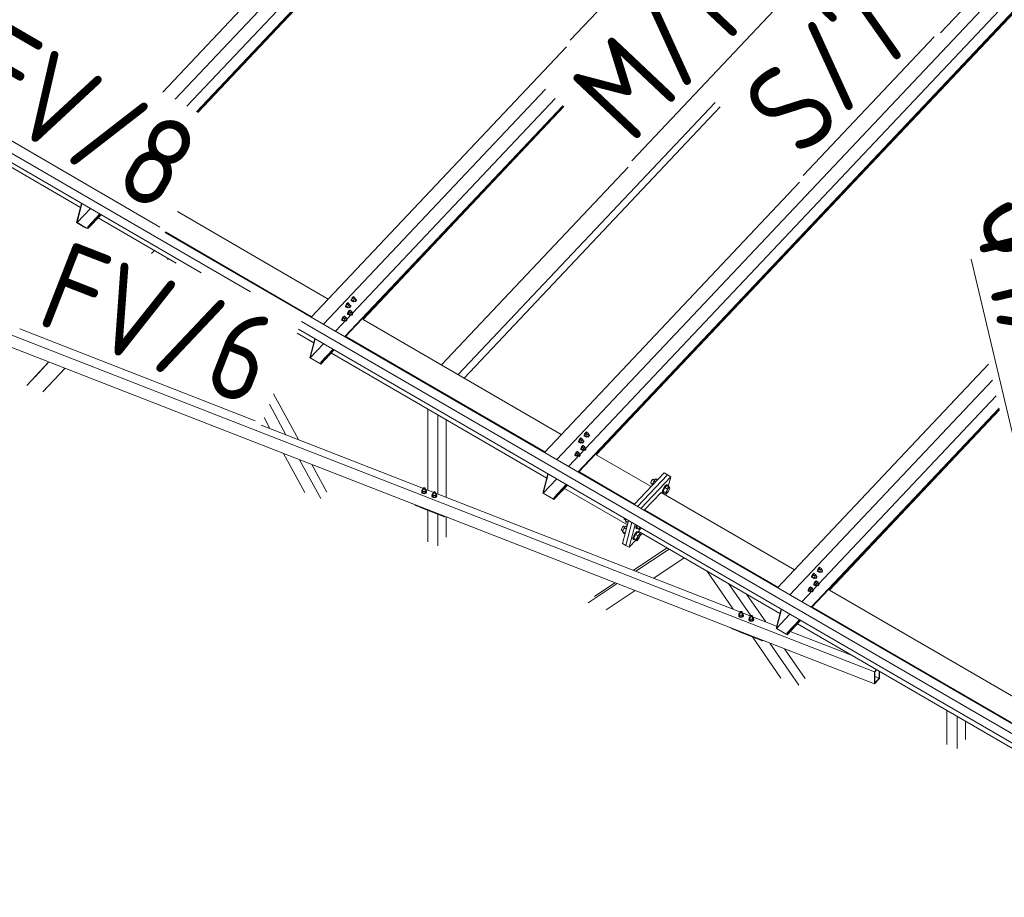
# Model space of a CAD drawing. Header units: millimetres. Extents: x -681 to 506, y -45 to 794.
# Tile 65 of 256: x -415 to -360, y 247 to 296. Entities that reach past the tile are written whole.
import ezdxf

# ---------------------------------------------------------------- set-up
doc = ezdxf.new("R2010")
doc.units = ezdxf.units.MM
doc.header["$LTSCALE"] = 0.6
doc.linetypes.add('XKITLINE00', pattern=[0])
for name, color, linetype, lineweight in [('Bolt', 7, 'Continuous', 0), ('Part', 2, 'Continuous', 0), ('PartMark', 3, 'Continuous', 0)]:
    doc.layers.add(name, color=color, linetype=linetype, lineweight=lineweight)
doc.styles.add('ISOCPEUR', font='ISOCPEUR.TTF')

msp = doc.modelspace()

# ---------------------------------------------------------------- linework, layer by layer
at = {"layer": 'Bolt', "color": 3, "linetype": 'XKITLINE00', "lineweight": 0}
for p, q in [((-396.081, 280.772), (-396.102, 280.716)), ((-396.047, 280.832), (-396.081, 280.772)), ((-396.079, 280.703), (-396.058, 280.758)), ((-396.023, 280.814), (-396.073, 280.709)), ((-396.058, 280.758), (-396.024, 280.818)), ((-396.01, 280.88), (-396.047, 280.832)), ((-396.024, 280.818), (-395.986, 280.867)), ((-395.96, 280.881), (-396.023, 280.814)), ((-395.93, 280.761), (-396.023, 280.814)), ((-395.978, 280.905), (-396.01, 280.88)), ((-395.986, 280.867), (-395.955, 280.891)), ((-395.98, 280.655), (-395.93, 280.761)), ((-395.962, 280.898), (-395.978, 280.905)), ((-395.962, 280.898), (-395.938, 280.885)), ((-395.96, 280.881), (-395.867, 280.827)), ((-395.955, 280.891), (-395.938, 280.885)), ((-395.938, 280.885), (-395.939, 280.87)), ((-395.867, 280.827), (-395.93, 280.761)), ((-395.881, 280.777), (-395.807, 280.733)), ((-395.854, 280.789), (-395.867, 280.827)), ((-395.865, 280.767), (-395.854, 280.789)), ((-396.422, 280.345), (-396.42, 280.381)), ((-396.422, 280.345), (-396.399, 280.332)), ((-396.398, 280.436), (-396.42, 280.381)), ((-396.399, 280.332), (-396.396, 280.367)), ((-396.382, 280.325), (-396.399, 280.332)), ((-396.364, 280.496), (-396.398, 280.436)), ((-396.396, 280.367), (-396.375, 280.422)), ((-396.34, 280.479), (-396.39, 280.373)), ((-396.297, 280.319), (-396.39, 280.373)), ((-396.39, 280.373), (-396.378, 280.335)), ((-396.373, 280.332), (-396.382, 280.325)), ((-396.378, 280.335), (-396.285, 280.281)), ((-396.375, 280.422), (-396.341, 280.482)), ((-396.327, 280.544), (-396.364, 280.496)), ((-396.341, 280.482), (-396.303, 280.531)), ((-396.277, 280.546), (-396.34, 280.479)), ((-396.247, 280.425), (-396.34, 280.479)), ((-396.295, 280.569), (-396.327, 280.544)), ((-396.303, 280.531), (-396.272, 280.555)), ((-396.297, 280.319), (-396.247, 280.425)), ((-396.297, 280.319), (-396.285, 280.281)), ((-396.279, 280.563), (-396.295, 280.569)), ((-396.285, 280.281), (-396.248, 280.319)), ((-396.279, 280.563), (-396.255, 280.549)), ((-396.277, 280.546), (-396.184, 280.492)), ((-396.272, 280.555), (-396.255, 280.549)), ((-396.27, 280.332), (-396.196, 280.289)), ((-396.255, 280.549), (-396.256, 280.534)), ((-396.184, 280.492), (-396.247, 280.425)), ((-396.198, 280.441), (-396.124, 280.398)), ((-396.196, 280.289), (-396.194, 280.307)), ((-396.187, 280.286), (-396.196, 280.289)), ((-396.194, 280.307), (-396.184, 280.334)), ((-396.172, 280.298), (-396.187, 280.286)), ((-396.171, 280.453), (-396.184, 280.492)), ((-396.184, 280.334), (-396.167, 280.364)), ((-396.182, 280.431), (-396.171, 280.453)), ((-396.153, 280.322), (-396.172, 280.298)), ((-396.167, 280.364), (-396.148, 280.389)), ((-396.136, 280.352), (-396.153, 280.322)), ((-396.148, 280.389), (-396.132, 280.401)), ((-396.125, 280.38), (-396.136, 280.352)), ((-396.132, 280.401), (-396.124, 280.398)), ((-396.124, 280.398), (-396.125, 280.38)), ((-396.105, 280.681), (-396.102, 280.716)), ((-396.105, 280.681), (-396.082, 280.667)), ((-396.082, 280.667), (-396.079, 280.703)), ((-396.065, 280.661), (-396.082, 280.667)), ((-395.98, 280.655), (-396.073, 280.709)), ((-396.073, 280.709), (-396.06, 280.671)), ((-396.056, 280.668), (-396.065, 280.661)), ((-396.06, 280.671), (-395.968, 280.617)), ((-395.98, 280.655), (-395.968, 280.617)), ((-395.968, 280.617), (-395.931, 280.655)), ((-395.953, 280.668), (-395.879, 280.625)), ((-395.879, 280.625), (-395.877, 280.642)), ((-395.87, 280.621), (-395.879, 280.625)), ((-395.877, 280.642), (-395.867, 280.67)), ((-395.855, 280.634), (-395.87, 280.621)), ((-395.867, 280.67), (-395.85, 280.7)), ((-395.836, 280.658), (-395.855, 280.634)), ((-395.85, 280.7), (-395.831, 280.724)), ((-395.819, 280.688), (-395.836, 280.658)), ((-395.831, 280.724), (-395.815, 280.737)), ((-395.808, 280.716), (-395.819, 280.688)), ((-395.815, 280.737), (-395.807, 280.733)), ((-395.807, 280.733), (-395.808, 280.716)), ((-396.596, 279.68), (-396.617, 279.625)), ((-396.562, 279.74), (-396.596, 279.68)), ((-396.594, 279.612), (-396.573, 279.667)), ((-396.537, 279.723), (-396.588, 279.618)), ((-396.573, 279.667), (-396.539, 279.727)), ((-396.524, 279.789), (-396.562, 279.74)), ((-396.539, 279.727), (-396.501, 279.775)), ((-396.474, 279.79), (-396.537, 279.723)), ((-396.445, 279.669), (-396.537, 279.723)), ((-396.493, 279.813), (-396.524, 279.789)), ((-396.501, 279.775), (-396.47, 279.8)), ((-396.495, 279.564), (-396.445, 279.669)), ((-396.476, 279.807), (-396.493, 279.813)), ((-396.476, 279.807), (-396.453, 279.794)), ((-396.474, 279.79), (-396.381, 279.736)), ((-396.47, 279.8), (-396.453, 279.794)), ((-396.453, 279.794), (-396.454, 279.778)), ((-396.381, 279.736), (-396.445, 279.669)), ((-396.396, 279.685), (-396.321, 279.642)), ((-396.368, 279.698), (-396.381, 279.736)), ((-396.379, 279.676), (-396.368, 279.698)), ((-396.346, 279.633), (-396.33, 279.645)), ((-396.33, 279.645), (-396.321, 279.642)), ((-396.303, 279.925), (-396.3, 279.961)), ((-396.303, 279.925), (-396.279, 279.912)), ((-396.279, 280.016), (-396.3, 279.961)), ((-396.245, 280.076), (-396.279, 280.016)), ((-396.279, 279.912), (-396.277, 279.947)), ((-396.263, 279.905), (-396.279, 279.912)), ((-396.277, 279.947), (-396.256, 280.003)), ((-396.22, 280.059), (-396.271, 279.954)), ((-396.178, 279.9), (-396.271, 279.954)), ((-396.271, 279.954), (-396.258, 279.915)), ((-396.253, 279.913), (-396.263, 279.905)), ((-396.258, 279.915), (-396.165, 279.861)), ((-396.256, 280.003), (-396.222, 280.063)), ((-396.207, 280.125), (-396.245, 280.076)), ((-396.222, 280.063), (-396.184, 280.111)), ((-396.157, 280.126), (-396.22, 280.059)), ((-396.128, 280.005), (-396.22, 280.059)), ((-396.176, 280.149), (-396.207, 280.125)), ((-396.184, 280.111), (-396.152, 280.136)), ((-396.178, 279.9), (-396.128, 280.005)), ((-396.178, 279.9), (-396.165, 279.861)), ((-396.159, 280.143), (-396.176, 280.149)), ((-396.165, 279.861), (-396.129, 279.9)), ((-396.159, 280.143), (-396.136, 280.129)), ((-396.157, 280.126), (-396.064, 280.072)), ((-396.152, 280.136), (-396.136, 280.129)), ((-396.151, 279.912), (-396.076, 279.869)), ((-396.136, 280.129), (-396.137, 280.114)), ((-396.064, 280.072), (-396.128, 280.005)), ((-396.079, 280.021), (-396.004, 279.978)), ((-396.076, 279.869), (-396.075, 279.887)), ((-396.068, 279.866), (-396.076, 279.869)), ((-396.075, 279.887), (-396.064, 279.914)), ((-396.052, 279.878), (-396.068, 279.866)), ((-396.051, 280.034), (-396.064, 280.072)), ((-396.064, 279.914), (-396.047, 279.944)), ((-396.062, 280.011), (-396.051, 280.034)), ((-396.033, 279.903), (-396.052, 279.878)), ((-396.047, 279.944), (-396.028, 279.969)), ((-396.016, 279.933), (-396.033, 279.903)), ((-396.028, 279.969), (-396.013, 279.981)), ((-396.006, 279.96), (-396.016, 279.933)), ((-396.013, 279.981), (-396.004, 279.978)), ((-396.004, 279.978), (-396.006, 279.96)), ((-396.62, 279.589), (-396.617, 279.625)), ((-396.62, 279.589), (-396.596, 279.576)), ((-396.596, 279.576), (-396.594, 279.612)), ((-396.58, 279.57), (-396.596, 279.576)), ((-396.495, 279.564), (-396.588, 279.618)), ((-396.588, 279.618), (-396.575, 279.58)), ((-396.57, 279.577), (-396.58, 279.57)), ((-396.575, 279.58), (-396.482, 279.526)), ((-396.495, 279.564), (-396.482, 279.526)), ((-396.482, 279.526), (-396.446, 279.564)), ((-396.468, 279.576), (-396.393, 279.533)), ((-396.393, 279.533), (-396.392, 279.551)), ((-396.385, 279.53), (-396.393, 279.533)), ((-396.392, 279.551), (-396.381, 279.579)), ((-396.369, 279.542), (-396.385, 279.53)), ((-396.381, 279.579), (-396.364, 279.609)), ((-396.35, 279.567), (-396.369, 279.542)), ((-396.364, 279.609), (-396.346, 279.633)), ((-396.333, 279.597), (-396.35, 279.567)), ((-396.323, 279.624), (-396.333, 279.597)), ((-396.321, 279.642), (-396.323, 279.624)), ((-383.097, 273.13), (-383.094, 273.165)), ((-383.097, 273.13), (-383.074, 273.116)), ((-383.073, 273.22), (-383.094, 273.165)), ((-383.074, 273.116), (-383.071, 273.152)), ((-383.057, 273.11), (-383.074, 273.116)), ((-383.039, 273.28), (-383.073, 273.22)), ((-383.071, 273.152), (-383.05, 273.207)), ((-383.015, 273.263), (-383.065, 273.158)), ((-382.972, 273.104), (-383.065, 273.158)), ((-383.065, 273.158), (-383.052, 273.12)), ((-383.048, 273.117), (-383.057, 273.11)), ((-383.052, 273.12), (-382.96, 273.066)), ((-383.05, 273.207), (-383.016, 273.267)), ((-383.002, 273.329), (-383.039, 273.28)), ((-383.016, 273.267), (-382.978, 273.316)), ((-382.952, 273.33), (-383.015, 273.263)), ((-382.922, 273.209), (-383.015, 273.263)), ((-382.97, 273.353), (-383.002, 273.329)), ((-382.978, 273.316), (-382.947, 273.34)), ((-382.972, 273.104), (-382.922, 273.209)), ((-382.972, 273.104), (-382.96, 273.066)), ((-382.954, 273.347), (-382.97, 273.353)), ((-382.96, 273.066), (-382.923, 273.104)), ((-382.954, 273.347), (-382.93, 273.334)), ((-382.952, 273.33), (-382.859, 273.276)), ((-382.947, 273.34), (-382.93, 273.334)), ((-382.945, 273.117), (-382.871, 273.073)), ((-382.93, 273.334), (-382.931, 273.318)), ((-382.859, 273.276), (-382.922, 273.209)), ((-382.873, 273.225), (-382.799, 273.182)), ((-382.871, 273.073), (-382.869, 273.091)), ((-382.862, 273.07), (-382.871, 273.073)), ((-382.869, 273.091), (-382.859, 273.119)), ((-382.847, 273.082), (-382.862, 273.07)), ((-382.846, 273.238), (-382.859, 273.276)), ((-382.859, 273.119), (-382.842, 273.149)), ((-382.857, 273.216), (-382.846, 273.238)), ((-382.828, 273.107), (-382.847, 273.082)), ((-382.842, 273.149), (-382.823, 273.173)), ((-382.811, 273.137), (-382.828, 273.107)), ((-382.823, 273.173), (-382.807, 273.185)), ((-382.8, 273.164), (-382.811, 273.137)), ((-382.807, 273.185), (-382.799, 273.182)), ((-382.799, 273.182), (-382.8, 273.164)), ((-383.414, 272.794), (-383.411, 272.829)), ((-383.414, 272.794), (-383.391, 272.78)), ((-383.39, 272.884), (-383.411, 272.829)), ((-383.391, 272.78), (-383.388, 272.816)), ((-383.374, 272.774), (-383.391, 272.78)), ((-383.356, 272.944), (-383.39, 272.884)), ((-383.388, 272.816), (-383.367, 272.871)), ((-383.332, 272.927), (-383.382, 272.822)), ((-383.289, 272.768), (-383.382, 272.822)), ((-383.382, 272.822), (-383.369, 272.784)), ((-383.365, 272.781), (-383.374, 272.774)), ((-383.369, 272.784), (-383.277, 272.73)), ((-383.367, 272.871), (-383.333, 272.931)), ((-383.319, 272.993), (-383.356, 272.944)), ((-383.333, 272.931), (-383.295, 272.98)), ((-383.269, 272.994), (-383.332, 272.927)), ((-383.239, 272.873), (-383.332, 272.927)), ((-383.287, 273.018), (-383.319, 272.993)), ((-383.295, 272.98), (-383.264, 273.004)), ((-383.289, 272.768), (-383.239, 272.873)), ((-383.289, 272.768), (-383.277, 272.73)), ((-383.271, 273.011), (-383.287, 273.018)), ((-383.277, 272.73), (-383.24, 272.768)), ((-383.271, 273.011), (-383.247, 272.998)), ((-383.237, 272.525), (-383.271, 272.465)), ((-383.269, 272.994), (-383.176, 272.94)), ((-383.264, 273.004), (-383.247, 272.998)), ((-383.212, 272.508), (-383.263, 272.402)), ((-383.262, 272.781), (-383.188, 272.738)), ((-383.247, 272.998), (-383.248, 272.983)), ((-383.248, 272.451), (-383.214, 272.511)), ((-383.176, 272.94), (-383.239, 272.873)), ((-383.199, 272.573), (-383.237, 272.525)), ((-383.214, 272.511), (-383.176, 272.56)), ((-383.149, 272.575), (-383.212, 272.508)), ((-383.119, 272.454), (-383.212, 272.508)), ((-383.168, 272.598), (-383.199, 272.573)), ((-383.19, 272.889), (-383.116, 272.846)), ((-383.188, 272.738), (-383.186, 272.755)), ((-383.179, 272.734), (-383.188, 272.738)), ((-383.186, 272.755), (-383.176, 272.783)), ((-383.164, 272.747), (-383.179, 272.734)), ((-383.163, 272.902), (-383.176, 272.94)), ((-383.176, 272.783), (-383.159, 272.813)), ((-383.176, 272.56), (-383.144, 272.584)), ((-383.174, 272.88), (-383.163, 272.902)), ((-383.151, 272.592), (-383.168, 272.598)), ((-383.145, 272.771), (-383.164, 272.747)), ((-383.159, 272.813), (-383.14, 272.837)), ((-383.151, 272.592), (-383.128, 272.578)), ((-383.149, 272.575), (-383.056, 272.521)), ((-383.128, 272.801), (-383.145, 272.771)), ((-383.144, 272.584), (-383.128, 272.578)), ((-383.14, 272.837), (-383.124, 272.85)), ((-383.128, 272.578), (-383.129, 272.563)), ((-383.117, 272.829), (-383.128, 272.801)), ((-383.124, 272.85), (-383.116, 272.846)), ((-383.056, 272.521), (-383.119, 272.454)), ((-383.116, 272.846), (-383.117, 272.829)), ((-383.043, 272.482), (-383.056, 272.521)), ((-383.612, 272.038), (-383.609, 272.074)), ((-383.612, 272.038), (-383.588, 272.025)), ((-383.588, 272.129), (-383.609, 272.074)), ((-383.554, 272.189), (-383.588, 272.129)), ((-383.588, 272.025), (-383.586, 272.06)), ((-383.572, 272.018), (-383.588, 272.025)), ((-383.586, 272.06), (-383.565, 272.115)), ((-383.529, 272.172), (-383.58, 272.067)), ((-383.487, 272.013), (-383.58, 272.067)), ((-383.58, 272.067), (-383.567, 272.028)), ((-383.562, 272.026), (-383.572, 272.018)), ((-383.567, 272.028), (-383.474, 271.974)), ((-383.565, 272.115), (-383.531, 272.175)), ((-383.516, 272.238), (-383.554, 272.189)), ((-383.531, 272.175), (-383.493, 272.224)), ((-383.466, 272.239), (-383.529, 272.172)), ((-383.437, 272.118), (-383.529, 272.172)), ((-383.485, 272.262), (-383.516, 272.238)), ((-383.493, 272.224), (-383.461, 272.249)), ((-383.487, 272.013), (-383.437, 272.118)), ((-383.487, 272.013), (-383.474, 271.974)), ((-383.468, 272.256), (-383.485, 272.262)), ((-383.474, 271.974), (-383.438, 272.013)), ((-383.468, 272.256), (-383.445, 272.242)), ((-383.466, 272.239), (-383.373, 272.185)), ((-383.461, 272.249), (-383.445, 272.242)), ((-383.46, 272.025), (-383.385, 271.982)), ((-383.445, 272.242), (-383.446, 272.227)), ((-383.373, 272.185), (-383.437, 272.118)), ((-383.388, 272.134), (-383.313, 272.091)), ((-383.385, 271.982), (-383.384, 272)), ((-383.377, 271.979), (-383.385, 271.982)), ((-383.384, 272), (-383.373, 272.027)), ((-383.361, 271.991), (-383.377, 271.979)), ((-383.36, 272.147), (-383.373, 272.185)), ((-383.373, 272.027), (-383.356, 272.057)), ((-383.371, 272.124), (-383.36, 272.147)), ((-383.342, 272.015), (-383.361, 271.991)), ((-383.356, 272.057), (-383.337, 272.082)), ((-383.325, 272.045), (-383.342, 272.015)), ((-383.337, 272.082), (-383.322, 272.094)), ((-383.315, 272.073), (-383.325, 272.045)), ((-383.322, 272.094), (-383.313, 272.091)), ((-383.313, 272.091), (-383.315, 272.073)), ((-383.295, 272.374), (-383.292, 272.41)), ((-383.295, 272.374), (-383.271, 272.361)), ((-383.271, 272.465), (-383.292, 272.41)), ((-383.271, 272.361), (-383.269, 272.396)), ((-383.255, 272.354), (-383.271, 272.361)), ((-383.269, 272.396), (-383.248, 272.451)), ((-383.17, 272.348), (-383.263, 272.402)), ((-383.263, 272.402), (-383.25, 272.364)), ((-383.245, 272.361), (-383.255, 272.354)), ((-383.25, 272.364), (-383.157, 272.31)), ((-383.17, 272.348), (-383.119, 272.454)), ((-383.17, 272.348), (-383.157, 272.31)), ((-383.157, 272.31), (-383.121, 272.348)), ((-383.142, 272.361), (-383.068, 272.318)), ((-383.071, 272.47), (-382.996, 272.427)), ((-383.068, 272.318), (-383.067, 272.336)), ((-383.06, 272.315), (-383.068, 272.318)), ((-383.067, 272.336), (-383.056, 272.363)), ((-383.044, 272.327), (-383.06, 272.315)), ((-383.056, 272.363), (-383.039, 272.393)), ((-383.054, 272.46), (-383.043, 272.482)), ((-383.025, 272.351), (-383.044, 272.327)), ((-383.039, 272.393), (-383.02, 272.418)), ((-383.008, 272.381), (-383.025, 272.351)), ((-383.02, 272.418), (-383.005, 272.43)), ((-382.998, 272.409), (-383.008, 272.381)), ((-383.005, 272.43), (-382.996, 272.427)), ((-382.996, 272.427), (-382.998, 272.409)), ((-379.38, 270.531), (-379.382, 270.496)), ((-379.382, 270.496), (-379.292, 270.443)), ((-379.359, 270.586), (-379.38, 270.531)), ((-379.325, 270.646), (-379.359, 270.586)), ((-379.287, 270.695), (-379.325, 270.646)), ((-379.31, 270.407), (-379.214, 270.607)), ((-379.297, 270.371), (-379.31, 270.407)), ((-379.31, 270.407), (-379.279, 270.39)), ((-379.256, 270.72), (-379.287, 270.695)), ((-379.239, 270.713), (-379.256, 270.72)), ((-379.239, 270.713), (-379.158, 270.666)), ((-379.094, 270.734), (-379.214, 270.607)), ((-379.214, 270.607), (-379.124, 270.554)), ((-379.094, 270.734), (-379.004, 270.681)), ((-378.561, 270.361), (-378.63, 270.271)), ((-378.593, 270.25), (-378.524, 270.339)), ((-378.472, 270.372), (-378.592, 270.246)), ((-378.504, 270.406), (-378.561, 270.361)), ((-378.524, 270.339), (-378.466, 270.384)), ((-378.473, 270.394), (-378.504, 270.406)), ((-378.473, 270.394), (-378.436, 270.372)), ((-378.472, 270.372), (-378.333, 270.292)), ((-378.466, 270.384), (-378.436, 270.372)), ((-378.436, 270.372), (-378.437, 270.352)), ((-392.163, 270.009), (-392.152, 270.034)), ((-392.147, 269.966), (-392.163, 270.009)), ((-392.163, 269.987), (-392.163, 270.009)), ((-392.163, 269.987), (-392.147, 269.944)), ((-392.096, 270.152), (-392.152, 270.094)), ((-392.152, 270.094), (-392.093, 270.025)), ((-392.152, 270.008), (-392.152, 270.094)), ((-392.152, 270.008), (-392.093, 269.94)), ((-392.099, 269.934), (-392.147, 269.966)), ((-392.147, 269.944), (-392.099, 269.912)), ((-392.033, 269.921), (-392.099, 269.934)), ((-392.099, 269.912), (-392.033, 269.9)), ((-392.096, 270.196), (-392.087, 270.217)), ((-392.088, 270.174), (-392.096, 270.196)), ((-392.096, 270.093), (-392.096, 270.196)), ((-391.971, 270.023), (-392.093, 270.025)), ((-392.093, 270.025), (-392.093, 269.94)), ((-392.093, 269.94), (-391.971, 269.938)), ((-392.064, 270.158), (-392.088, 270.174)), ((-392.087, 270.217), (-392.062, 270.232)), ((-392.031, 270.152), (-392.064, 270.158)), ((-392.062, 270.232), (-392.028, 270.238)), ((-391.966, 269.932), (-392.033, 269.921)), ((-392.033, 269.9), (-391.966, 269.91)), ((-391.998, 270.157), (-392.031, 270.152)), ((-392.028, 270.238), (-391.995, 270.231)), ((-391.973, 270.172), (-391.998, 270.157)), ((-391.995, 270.231), (-391.971, 270.215)), ((-391.963, 270.194), (-391.973, 270.172)), ((-391.971, 270.215), (-391.963, 270.194)), ((-391.908, 270.09), (-391.971, 270.023)), ((-391.971, 270.023), (-391.971, 269.938)), ((-391.971, 269.938), (-391.908, 270.005)), ((-391.916, 269.962), (-391.966, 269.932)), ((-391.966, 269.91), (-391.916, 269.941)), ((-391.963, 270.091), (-391.963, 270.194)), ((-391.963, 270.155), (-391.908, 270.09)), ((-391.896, 270.005), (-391.916, 269.962)), ((-391.916, 269.941), (-391.896, 269.984)), ((-391.908, 270.09), (-391.908, 270.005)), ((-391.908, 270.035), (-391.896, 270.005)), ((-391.896, 269.984), (-391.896, 270.005)), ((-391.593, 269.786), (-391.582, 269.812)), ((-391.577, 269.743), (-391.593, 269.786)), ((-391.593, 269.765), (-391.593, 269.786)), ((-391.593, 269.765), (-391.577, 269.722)), ((-391.526, 269.93), (-391.582, 269.871)), ((-391.582, 269.871), (-391.523, 269.803)), ((-391.582, 269.786), (-391.582, 269.871)), ((-391.582, 269.786), (-391.523, 269.718)), ((-391.526, 269.973), (-391.517, 269.995)), ((-391.518, 269.952), (-391.526, 269.973)), ((-391.526, 269.871), (-391.526, 269.973)), ((-391.401, 269.801), (-391.523, 269.803)), ((-391.523, 269.803), (-391.523, 269.718)), ((-391.494, 269.936), (-391.518, 269.952)), ((-391.517, 269.995), (-391.492, 270.01)), ((-391.461, 269.93), (-391.494, 269.936)), ((-391.492, 270.01), (-391.458, 270.015)), ((-391.428, 269.935), (-391.461, 269.93)), ((-391.458, 270.015), (-391.425, 270.009)), ((-391.403, 269.95), (-391.428, 269.935)), ((-391.425, 270.009), (-391.401, 269.993)), ((-391.393, 269.971), (-391.403, 269.95)), ((-391.401, 269.993), (-391.393, 269.971)), ((-391.338, 269.868), (-391.401, 269.801)), ((-391.401, 269.801), (-391.401, 269.716)), ((-391.401, 269.716), (-391.338, 269.783)), ((-391.393, 269.869), (-391.393, 269.971)), ((-391.393, 269.933), (-391.338, 269.868)), ((-391.326, 269.783), (-391.346, 269.74)), ((-391.346, 269.719), (-391.326, 269.761)), ((-391.338, 269.868), (-391.338, 269.783)), ((-391.338, 269.813), (-391.326, 269.783)), ((-391.326, 269.761), (-391.326, 269.783)), ((-378.731, 270.06), (-378.736, 269.995)), ((-378.736, 269.995), (-378.699, 269.974)), ((-378.693, 270.161), (-378.731, 270.06)), ((-378.699, 269.974), (-378.694, 270.039)), ((-378.668, 269.962), (-378.699, 269.974)), ((-378.694, 270.039), (-378.656, 270.14)), ((-378.63, 270.271), (-378.693, 270.161)), ((-378.592, 270.246), (-378.687, 270.046)), ((-378.687, 270.046), (-378.663, 269.974)), ((-378.687, 270.046), (-378.548, 269.965)), ((-378.657, 269.97), (-378.668, 269.962)), ((-378.663, 269.974), (-378.523, 269.893)), ((-378.656, 270.14), (-378.593, 270.25)), ((-378.592, 270.246), (-378.452, 270.165)), ((-378.548, 269.965), (-378.452, 270.165)), ((-378.523, 269.893), (-378.548, 269.965)), ((-378.404, 270.02), (-378.523, 269.893)), ((-378.452, 270.165), (-378.333, 270.292)), ((-378.308, 270.219), (-378.404, 270.02)), ((-378.333, 270.292), (-378.308, 270.219)), ((-391.529, 269.711), (-391.577, 269.743)), ((-391.577, 269.722), (-391.529, 269.69)), ((-391.463, 269.699), (-391.529, 269.711)), ((-391.529, 269.69), (-391.463, 269.678)), ((-391.523, 269.718), (-391.401, 269.716)), ((-391.396, 269.709), (-391.463, 269.699)), ((-391.463, 269.678), (-391.396, 269.688)), ((-391.346, 269.74), (-391.396, 269.709)), ((-391.396, 269.688), (-391.346, 269.719)), ((-380.864, 268.522), (-380.866, 268.487)), ((-380.866, 268.487), (-380.776, 268.435)), ((-380.858, 268.537), (-380.864, 268.522)), ((-380.736, 268.121), (-380.856, 267.994)), ((-380.756, 268.477), (-380.793, 268.399)), ((-380.793, 268.399), (-380.769, 268.326)), ((-380.793, 268.399), (-380.649, 268.315)), ((-380.769, 268.326), (-380.663, 268.264)), ((-380.736, 268.121), (-380.705, 268.102)), ((-380.18, 268.143), (-380.215, 268.051)), ((-380.178, 268.03), (-380.143, 268.122)), ((-380.133, 268.116), (-380.171, 268.037)), ((-381.022, 267.918), (-381.024, 267.883)), ((-381.024, 267.883), (-380.934, 267.83)), ((-381.001, 267.973), (-381.022, 267.918)), ((-380.967, 268.033), (-381.001, 267.973)), ((-380.929, 268.082), (-380.967, 268.033)), ((-380.856, 267.994), (-380.951, 267.794)), ((-380.951, 267.794), (-380.927, 267.722)), ((-380.951, 267.794), (-380.807, 267.711)), ((-380.897, 268.106), (-380.929, 268.082)), ((-380.927, 267.722), (-380.821, 267.66)), ((-380.881, 268.1), (-380.897, 268.106)), ((-380.881, 268.1), (-380.8, 268.053)), ((-380.856, 267.994), (-380.749, 267.932)), ((-380.272, 267.658), (-380.334, 267.548)), ((-380.234, 267.632), (-380.329, 267.433)), ((-380.297, 267.527), (-380.235, 267.637)), ((-380.203, 267.748), (-380.272, 267.658)), ((-380.235, 267.637), (-380.166, 267.726)), ((-380.114, 267.759), (-380.234, 267.632)), ((-380.234, 267.632), (-380.094, 267.551)), ((-380.215, 268.051), (-380.22, 267.986)), ((-380.22, 267.986), (-380.183, 267.965)), ((-380.145, 267.792), (-380.203, 267.748)), ((-380.183, 267.965), (-380.178, 268.03)), ((-380.152, 267.953), (-380.183, 267.965)), ((-380.171, 268.037), (-380.147, 267.965)), ((-380.171, 268.037), (-380.032, 267.956)), ((-380.166, 267.726), (-380.108, 267.771)), ((-380.141, 267.962), (-380.152, 267.953)), ((-380.147, 267.965), (-380.007, 267.884)), ((-380.115, 267.781), (-380.145, 267.792)), ((-380.115, 267.781), (-380.078, 267.759)), ((-380.114, 267.759), (-379.974, 267.678)), ((-380.108, 267.771), (-380.078, 267.759)), ((-380.094, 267.551), (-379.974, 267.678)), ((-380.078, 267.759), (-380.079, 267.739)), ((-379.95, 267.606), (-380.045, 267.406)), ((-380.032, 267.956), (-379.994, 268.035)), ((-380.007, 267.884), (-380.032, 267.956)), ((-379.91, 267.987), (-380.007, 267.884)), ((-379.974, 267.678), (-379.95, 267.606)), ((-380.373, 267.447), (-380.378, 267.382)), ((-380.378, 267.382), (-380.341, 267.36)), ((-380.334, 267.548), (-380.373, 267.447)), ((-380.341, 267.36), (-380.336, 267.425)), ((-380.31, 267.349), (-380.341, 267.36)), ((-380.336, 267.425), (-380.297, 267.527)), ((-380.329, 267.433), (-380.305, 267.36)), ((-380.329, 267.433), (-380.19, 267.352)), ((-380.299, 267.357), (-380.31, 267.349)), ((-380.305, 267.36), (-380.165, 267.279)), ((-380.19, 267.352), (-380.094, 267.551)), ((-380.165, 267.279), (-380.19, 267.352)), ((-380.045, 267.406), (-380.165, 267.279)), ((-370.348, 265.393), (-370.382, 265.333)), ((-370.324, 265.376), (-370.374, 265.271)), ((-370.359, 265.32), (-370.325, 265.38)), ((-370.311, 265.442), (-370.348, 265.393)), ((-370.325, 265.38), (-370.287, 265.428)), ((-370.261, 265.443), (-370.324, 265.376)), ((-370.231, 265.322), (-370.324, 265.376)), ((-370.279, 265.466), (-370.311, 265.442)), ((-370.287, 265.428), (-370.256, 265.453)), ((-370.262, 265.46), (-370.279, 265.466)), ((-370.262, 265.46), (-370.239, 265.447)), ((-370.261, 265.443), (-370.168, 265.389)), ((-370.256, 265.453), (-370.239, 265.447)), ((-370.239, 265.447), (-370.24, 265.431)), ((-370.168, 265.389), (-370.231, 265.322)), ((-370.155, 265.351), (-370.168, 265.389)), ((-370.089, 265.578), (-370.086, 265.614)), ((-370.089, 265.578), (-370.066, 265.565)), ((-370.065, 265.669), (-370.086, 265.614)), ((-370.066, 265.565), (-370.063, 265.6)), ((-370.049, 265.558), (-370.066, 265.565)), ((-370.031, 265.729), (-370.065, 265.669)), ((-370.063, 265.6), (-370.042, 265.655)), ((-370.007, 265.712), (-370.057, 265.607)), ((-369.964, 265.553), (-370.057, 265.607)), ((-370.057, 265.607), (-370.044, 265.568)), ((-370.04, 265.566), (-370.049, 265.558)), ((-370.044, 265.568), (-369.951, 265.514)), ((-370.042, 265.655), (-370.008, 265.715)), ((-369.994, 265.778), (-370.031, 265.729)), ((-370.008, 265.715), (-369.97, 265.764)), ((-369.944, 265.779), (-370.007, 265.712)), ((-369.914, 265.658), (-370.007, 265.712)), ((-369.962, 265.802), (-369.994, 265.778)), ((-369.97, 265.764), (-369.939, 265.789)), ((-369.964, 265.553), (-369.914, 265.658)), ((-369.964, 265.553), (-369.951, 265.514)), ((-369.945, 265.796), (-369.962, 265.802)), ((-369.951, 265.514), (-369.915, 265.553)), ((-369.945, 265.796), (-369.922, 265.782)), ((-369.944, 265.779), (-369.851, 265.725)), ((-369.939, 265.789), (-369.922, 265.782)), ((-369.937, 265.565), (-369.863, 265.522)), ((-369.922, 265.782), (-369.923, 265.767)), ((-369.851, 265.725), (-369.914, 265.658)), ((-369.865, 265.674), (-369.791, 265.631)), ((-369.863, 265.522), (-369.861, 265.54)), ((-369.854, 265.519), (-369.863, 265.522)), ((-369.861, 265.54), (-369.851, 265.567)), ((-369.839, 265.531), (-369.854, 265.519)), ((-369.838, 265.687), (-369.851, 265.725)), ((-369.851, 265.567), (-369.834, 265.597)), ((-369.849, 265.664), (-369.838, 265.687)), ((-369.82, 265.556), (-369.839, 265.531)), ((-369.834, 265.597), (-369.815, 265.622)), ((-369.803, 265.586), (-369.82, 265.556)), ((-369.815, 265.622), (-369.799, 265.634)), ((-369.792, 265.613), (-369.803, 265.586)), ((-369.799, 265.634), (-369.791, 265.631)), ((-369.791, 265.631), (-369.792, 265.613)), ((-370.406, 265.242), (-370.403, 265.278)), ((-370.406, 265.242), (-370.383, 265.229)), ((-370.382, 265.333), (-370.403, 265.278)), ((-370.383, 265.229), (-370.38, 265.264)), ((-370.366, 265.223), (-370.383, 265.229)), ((-370.38, 265.264), (-370.359, 265.32)), ((-370.281, 265.217), (-370.374, 265.271)), ((-370.374, 265.271), (-370.361, 265.232)), ((-370.357, 265.23), (-370.366, 265.223)), ((-370.361, 265.232), (-370.268, 265.179)), ((-370.286, 264.823), (-370.284, 264.858)), ((-370.286, 264.823), (-370.263, 264.809)), ((-370.263, 264.913), (-370.284, 264.858)), ((-370.281, 265.217), (-370.231, 265.322)), ((-370.281, 265.217), (-370.268, 265.179)), ((-370.268, 265.179), (-370.232, 265.217)), ((-370.229, 264.973), (-370.263, 264.913)), ((-370.263, 264.809), (-370.261, 264.845)), ((-370.261, 264.845), (-370.24, 264.9)), ((-370.204, 264.956), (-370.255, 264.851)), ((-370.162, 264.797), (-370.255, 264.851)), ((-370.255, 264.851), (-370.242, 264.813)), ((-370.254, 265.229), (-370.18, 265.186)), ((-370.242, 264.813), (-370.149, 264.759)), ((-370.24, 264.9), (-370.206, 264.96)), ((-370.191, 265.022), (-370.229, 264.973)), ((-370.206, 264.96), (-370.168, 265.009)), ((-370.141, 265.023), (-370.204, 264.956)), ((-370.111, 264.902), (-370.204, 264.956)), ((-370.16, 265.047), (-370.191, 265.022)), ((-370.182, 265.338), (-370.108, 265.295)), ((-370.18, 265.186), (-370.178, 265.204)), ((-370.171, 265.183), (-370.18, 265.186)), ((-370.178, 265.204), (-370.168, 265.232)), ((-370.156, 265.195), (-370.171, 265.183)), ((-370.168, 265.232), (-370.151, 265.262)), ((-370.168, 265.009), (-370.136, 265.033)), ((-370.166, 265.328), (-370.155, 265.351)), ((-370.162, 264.797), (-370.111, 264.902)), ((-370.143, 265.04), (-370.16, 265.047)), ((-370.137, 265.22), (-370.156, 265.195)), ((-370.151, 265.262), (-370.132, 265.286)), ((-370.143, 265.04), (-370.12, 265.027)), ((-370.141, 265.023), (-370.048, 264.969)), ((-370.12, 265.25), (-370.137, 265.22)), ((-370.136, 265.033), (-370.12, 265.027)), ((-370.132, 265.286), (-370.116, 265.298)), ((-370.12, 265.027), (-370.121, 265.012)), ((-370.109, 265.277), (-370.12, 265.25)), ((-370.116, 265.298), (-370.108, 265.295)), ((-370.048, 264.969), (-370.111, 264.902)), ((-370.108, 265.295), (-370.109, 265.277)), ((-370.063, 264.918), (-369.988, 264.875)), ((-370.059, 264.784), (-370.048, 264.812)), ((-370.035, 264.931), (-370.048, 264.969)), ((-370.048, 264.812), (-370.031, 264.842)), ((-370.046, 264.909), (-370.035, 264.931)), ((-370.031, 264.842), (-370.012, 264.866)), ((-370, 264.83), (-370.017, 264.8)), ((-370.012, 264.866), (-369.997, 264.879)), ((-369.99, 264.858), (-370, 264.83)), ((-369.997, 264.879), (-369.988, 264.875)), ((-369.988, 264.875), (-369.99, 264.858)), ((-370.603, 264.487), (-370.601, 264.522)), ((-370.603, 264.487), (-370.58, 264.473)), ((-370.58, 264.578), (-370.601, 264.522)), ((-370.546, 264.638), (-370.58, 264.578)), ((-370.58, 264.473), (-370.578, 264.509)), ((-370.564, 264.467), (-370.58, 264.473)), ((-370.578, 264.509), (-370.557, 264.564)), ((-370.521, 264.62), (-370.572, 264.515)), ((-370.479, 264.461), (-370.572, 264.515)), ((-370.572, 264.515), (-370.559, 264.477)), ((-370.554, 264.474), (-370.564, 264.467)), ((-370.559, 264.477), (-370.466, 264.423)), ((-370.557, 264.564), (-370.523, 264.624)), ((-370.508, 264.686), (-370.546, 264.638)), ((-370.523, 264.624), (-370.485, 264.673)), ((-370.458, 264.687), (-370.521, 264.62)), ((-370.428, 264.567), (-370.521, 264.62)), ((-370.477, 264.711), (-370.508, 264.686)), ((-370.485, 264.673), (-370.453, 264.697)), ((-370.479, 264.461), (-370.428, 264.567)), ((-370.479, 264.461), (-370.466, 264.423)), ((-370.46, 264.704), (-370.477, 264.711)), ((-370.466, 264.423), (-370.43, 264.461)), ((-370.46, 264.704), (-370.437, 264.691)), ((-370.458, 264.687), (-370.365, 264.634)), ((-370.453, 264.697), (-370.437, 264.691)), ((-370.451, 264.474), (-370.377, 264.431)), ((-370.437, 264.691), (-370.438, 264.676)), ((-370.365, 264.634), (-370.428, 264.567)), ((-370.38, 264.583), (-370.305, 264.539)), ((-370.377, 264.431), (-370.376, 264.448)), ((-370.369, 264.428), (-370.377, 264.431)), ((-370.376, 264.448), (-370.365, 264.476)), ((-370.353, 264.44), (-370.369, 264.428)), ((-370.352, 264.595), (-370.365, 264.634)), ((-370.365, 264.476), (-370.348, 264.506)), ((-370.363, 264.573), (-370.352, 264.595)), ((-370.334, 264.464), (-370.353, 264.44)), ((-370.348, 264.506), (-370.329, 264.53)), ((-370.317, 264.494), (-370.334, 264.464)), ((-370.329, 264.53), (-370.314, 264.543)), ((-370.307, 264.522), (-370.317, 264.494)), ((-370.314, 264.543), (-370.305, 264.539)), ((-370.305, 264.539), (-370.307, 264.522)), ((-370.247, 264.803), (-370.263, 264.809)), ((-370.237, 264.81), (-370.247, 264.803)), ((-370.162, 264.797), (-370.149, 264.759)), ((-370.149, 264.759), (-370.113, 264.797)), ((-370.134, 264.81), (-370.06, 264.767)), ((-370.06, 264.767), (-370.059, 264.784)), ((-370.052, 264.763), (-370.06, 264.767)), ((-370.036, 264.776), (-370.052, 264.763)), ((-370.017, 264.8), (-370.036, 264.776)), ((-374.409, 263.253), (-374.464, 263.195)), ((-374.464, 263.195), (-374.406, 263.126)), ((-374.464, 263.11), (-374.464, 263.195)), ((-374.409, 263.297), (-374.4, 263.318)), ((-374.401, 263.275), (-374.409, 263.297)), ((-374.409, 263.194), (-374.409, 263.297)), ((-374.377, 263.259), (-374.401, 263.275)), ((-374.4, 263.318), (-374.375, 263.333)), ((-374.344, 263.253), (-374.377, 263.259)), ((-374.375, 263.333), (-374.341, 263.339)), ((-374.31, 263.258), (-374.344, 263.253)), ((-374.341, 263.339), (-374.308, 263.332)), ((-374.286, 263.274), (-374.31, 263.258)), ((-374.308, 263.332), (-374.284, 263.316)), ((-374.276, 263.295), (-374.286, 263.274)), ((-374.284, 263.316), (-374.276, 263.295)), ((-374.221, 263.191), (-374.284, 263.124)), ((-374.276, 263.192), (-374.276, 263.295)), ((-374.276, 263.256), (-374.221, 263.191)), ((-374.221, 263.191), (-374.221, 263.106)), ((-374.476, 263.11), (-374.464, 263.135)), ((-374.459, 263.067), (-374.476, 263.11)), ((-374.476, 263.088), (-374.476, 263.11)), ((-374.476, 263.088), (-374.459, 263.045)), ((-374.464, 263.11), (-374.406, 263.041)), ((-374.412, 263.035), (-374.459, 263.067)), ((-374.459, 263.045), (-374.412, 263.013)), ((-374.345, 263.022), (-374.412, 263.035)), ((-374.412, 263.013), (-374.345, 263.001)), ((-374.284, 263.124), (-374.406, 263.126)), ((-374.406, 263.126), (-374.406, 263.041)), ((-374.406, 263.041), (-374.284, 263.039)), ((-374.278, 263.033), (-374.345, 263.022)), ((-374.345, 263.001), (-374.278, 263.011)), ((-374.284, 263.124), (-374.284, 263.039)), ((-374.284, 263.039), (-374.221, 263.106)), ((-374.229, 263.063), (-374.278, 263.033)), ((-374.278, 263.011), (-374.229, 263.042)), ((-374.209, 263.106), (-374.229, 263.063)), ((-374.229, 263.042), (-374.209, 263.085)), ((-374.221, 263.136), (-374.209, 263.106)), ((-374.209, 263.085), (-374.209, 263.106)), ((-373.906, 262.887), (-373.894, 262.913)), ((-373.889, 262.844), (-373.906, 262.887)), ((-373.906, 262.866), (-373.906, 262.887)), ((-373.906, 262.866), (-373.889, 262.823)), ((-373.839, 263.031), (-373.894, 262.972)), ((-373.894, 262.972), (-373.836, 262.904)), ((-373.894, 262.887), (-373.894, 262.972)), ((-373.894, 262.887), (-373.836, 262.819)), ((-373.842, 262.812), (-373.889, 262.844)), ((-373.889, 262.823), (-373.842, 262.791)), ((-373.775, 262.8), (-373.842, 262.812)), ((-373.842, 262.791), (-373.775, 262.779)), ((-373.839, 263.074), (-373.83, 263.096)), ((-373.831, 263.053), (-373.839, 263.074)), ((-373.839, 262.972), (-373.839, 263.074)), ((-373.714, 262.902), (-373.836, 262.904)), ((-373.836, 262.904), (-373.836, 262.819)), ((-373.836, 262.819), (-373.714, 262.817)), ((-373.807, 263.037), (-373.831, 263.053)), ((-373.83, 263.096), (-373.805, 263.111)), ((-373.774, 263.031), (-373.807, 263.037)), ((-373.805, 263.111), (-373.771, 263.116)), ((-373.708, 262.81), (-373.775, 262.8)), ((-373.775, 262.779), (-373.708, 262.789)), ((-373.741, 263.036), (-373.774, 263.031)), ((-373.771, 263.116), (-373.738, 263.11)), ((-373.716, 263.051), (-373.741, 263.036)), ((-373.738, 263.11), (-373.714, 263.094)), ((-373.706, 263.073), (-373.716, 263.051)), ((-373.714, 263.094), (-373.706, 263.073)), ((-373.651, 262.969), (-373.714, 262.902)), ((-373.714, 262.902), (-373.714, 262.817)), ((-373.714, 262.817), (-373.651, 262.884)), ((-373.659, 262.841), (-373.708, 262.81)), ((-373.708, 262.789), (-373.659, 262.82)), ((-373.706, 262.97), (-373.706, 263.073)), ((-373.706, 263.034), (-373.651, 262.969)), ((-373.639, 262.884), (-373.659, 262.841)), ((-373.659, 262.82), (-373.639, 262.862)), ((-373.651, 262.969), (-373.651, 262.884)), ((-373.651, 262.914), (-373.639, 262.884)), ((-373.639, 262.862), (-373.639, 262.884))]:
    msp.add_line(p, q, dxfattribs=at)
at = {"layer": 'Part', "color": 2, "linetype": 'XKITLINE00', "lineweight": 0}
for p, q in [((-363.212, 295.627), (-348.611, 311.093)), ((-404.467, 282.237), (-453.101, 310.458)), ((-452.935, 310.884), (-401.723, 281.166)), ((-384.628, 271.814), (-347.924, 310.694)), ((-383.968, 271.431), (-348.315, 309.198)), ((-383.436, 271.122), (-347.713, 308.962)), ((-383.417, 271.111), (-347.694, 308.951)), ((-382.424, 272.081), (-347.724, 308.838)), ((-405.263, 291.534), (-391.591, 306.017)), ((-404.731, 291.225), (-390.691, 306.097)), ((-404.712, 291.214), (-390.66, 306.1)), ((-404.662, 291.185), (-390.575, 306.107)), ((-405.923, 291.917), (-392.706, 305.918)), ((-406.611, 292.316), (-397.09, 302.401)), ((-398.326, 279.762), (-384.082, 294.85)), ((-423.219, 292.858), (-411.196, 285.879)), ((-366.899, 259.974), (-449.786, 292.304)), ((-397.638, 279.363), (-385.255, 292.48)), ((-396.978, 278.98), (-384.715, 291.97)), ((-375.783, 291.744), (-390.126, 276.552)), ((-366.899, 259.293), (-449.786, 291.623)), ((-396.445, 278.671), (-384.279, 291.559)), ((-396.427, 278.66), (-384.264, 291.544)), ((-395.432, 279.632), (-384.223, 291.506)), ((-389.793, 276.358), (-375.511, 291.487)), ((-380.64, 288.124), (-391.055, 277.091)), ((-385.316, 272.213), (-371.074, 287.299)), ((-411.417, 285.036), (-411.137, 286.107)), ((-411.118, 286.096), (-411.394, 285.04)), ((-411.394, 285.04), (-410.652, 285.826)), ((-410.793, 284.804), (-410.12, 285.517)), ((-410.784, 284.701), (-410.051, 285.477)), ((-410.774, 284.793), (-410.101, 285.506)), ((-410.211, 285.307), (-405.855, 282.778)), ((-405.797, 285.649), (-397.38, 280.763)), ((-410.954, 284.767), (-411.417, 285.036)), ((-411.394, 285.04), (-410.863, 284.731)), ((-410.863, 284.731), (-410.818, 284.706)), ((-410.818, 284.706), (-410.816, 284.713)), ((-410.816, 284.713), (-410.793, 284.804)), ((-410.774, 284.793), (-410.797, 284.706)), ((-410.793, 284.804), (-410.774, 284.793)), ((-406.47, 284.488), (-398.742, 280.004)), ((-406.453, 284.518), (-398.303, 279.786)), ((-407.237, 283.317), (-407.077, 283.487)), ((-407.237, 283.317), (-407.077, 283.487)), ((-406.287, 283.029), (-406.344, 282.969)), ((-398.742, 280.004), (-398.687, 279.972)), ((-398.687, 279.972), (-335.486, 243.297)), ((-398.867, 279.509), (-335.832, 242.931)), ((-395.432, 279.632), (-384.372, 273.212)), ((-399.118, 278.867), (-398.188, 278.328)), ((-338.577, 244.002), (-399.033, 279.083)), ((-398.409, 277.484), (-398.128, 278.558)), ((-398.109, 278.547), (-398.386, 277.489)), ((-396.377, 278.631), (-396.355, 278.655)), ((-396.354, 278.655), (-385.295, 272.235)), ((-398.386, 277.489), (-397.642, 278.277)), ((-397.796, 277.128), (-398.409, 277.484)), ((-398.386, 277.489), (-397.81, 277.154)), ((-397.796, 277.128), (-397.041, 277.928)), ((-397.784, 277.252), (-397.11, 277.967)), ((-397.766, 277.242), (-397.091, 277.957)), ((-397.203, 277.756), (-385.18, 270.776)), ((-414.199, 275.946), (-412.959, 277.259)), ((-413.737, 276.434), (-412.959, 277.259)), ((-413.305, 275.597), (-412.065, 276.91)), ((-397.81, 277.154), (-397.784, 277.252)), ((-397.766, 277.242), (-397.796, 277.128)), ((-397.784, 277.252), (-397.766, 277.242)), ((-372.306, 264.663), (-360.528, 277.14)), ((-371.618, 264.264), (-360.314, 276.238)), ((-399.045, 272.93), (-400.436, 275.488)), ((-370.959, 263.881), (-360.11, 275.373)), ((-399.737, 273.2), (-400.663, 274.904)), ((-391.825, 270.114), (-391.825, 274.634)), ((-391.255, 269.892), (-391.255, 274.303)), ((-370.426, 263.572), (-359.944, 274.675)), ((-370.407, 263.561), (-359.939, 274.651)), ((-369.416, 264.53), (-359.923, 274.585)), ((-401.118, 273.739), (-372.356, 262.52)), ((-400.63, 273.549), (-400.957, 274.15)), ((-390.794, 269.712), (-390.794, 274.035)), ((-398.69, 269.98), (-399.872, 272.154)), ((-382.424, 272.081), (-379.361, 270.303)), ((-397.797, 269.632), (-398.979, 271.806)), ((-397.451, 269.998), (-398.287, 271.536)), ((-385.401, 269.933), (-385.119, 271.01)), ((-385.101, 270.999), (-385.378, 269.937)), ((-383.367, 271.082), (-383.347, 271.103)), ((-383.346, 271.104), (-380.283, 269.326)), ((-380.304, 269.304), (-378.637, 271.07)), ((-380.118, 269.197), (-378.451, 270.962)), ((-380.118, 269.197), (-378.451, 270.962)), ((-378.637, 271.07), (-378.451, 270.962)), ((-378.451, 270.962), (-378.265, 270.854)), ((-385.378, 269.937), (-384.633, 270.727)), ((-384.787, 269.577), (-384.031, 270.378)), ((-384.776, 269.701), (-384.1, 270.418)), ((-384.758, 269.69), (-384.081, 270.407)), ((-379.932, 269.089), (-378.265, 270.854)), ((-378.265, 270.854), (-378.535, 269.823)), ((-384.787, 269.577), (-385.401, 269.933)), ((-385.378, 269.937), (-384.802, 269.603)), ((-384.195, 270.204), (-380.688, 268.168)), ((-379.729, 269.004), (-378.806, 269.981)), ((-378.806, 269.981), (-371.364, 265.661)), ((-392.554, 269.3), (-392.554, 269.275)), ((-392.554, 269.275), (-391.224, 268.757)), ((-384.802, 269.603), (-384.776, 269.701)), ((-384.758, 269.69), (-384.787, 269.577)), ((-384.776, 269.701), (-384.758, 269.69)), ((-392.225, 269.147), (-392.225, 269.138)), ((-392.225, 269.138), (-390.895, 268.619)), ((-391.825, 267.219), (-391.825, 268.982)), ((-391.255, 266.997), (-391.255, 268.76)), ((-391.224, 268.757), (-391.224, 268.781)), ((-391.207, 268.774), (-391.224, 268.757)), ((-379.736, 268.975), (-379.729, 269.004)), ((-379.729, 269.004), (-372.287, 264.684)), ((-390.895, 268.619), (-390.895, 268.653)), ((-390.878, 268.638), (-390.895, 268.619)), ((-390.878, 268.646), (-390.878, 268.638)), ((-390.794, 267.485), (-390.794, 268.613)), ((-380.959, 267.131), (-380.626, 268.402)), ((-380.773, 267.023), (-380.441, 268.295)), ((-380.773, 267.023), (-380.441, 268.295)), ((-380.587, 266.915), (-380.255, 268.187)), ((-380.587, 266.915), (-379.858, 267.687)), ((-380.045, 267.795), (-379.983, 268.029)), ((-380.045, 267.795), (-372.172, 263.225)), ((-380.959, 267.131), (-380.773, 267.023)), ((-380.773, 267.023), (-380.587, 266.915)), ((-380.339, 265.634), (-378.467, 266.879)), ((-380.21, 265.584), (-378.357, 266.816)), ((-379.213, 265.195), (-377.513, 266.325)), ((-374.781, 263.466), (-376.253, 265.594)), ((-382.875, 263.811), (-381.251, 264.891)), ((-382.529, 264.178), (-381.38, 264.941)), ((-373.784, 263.077), (-375.037, 264.888)), ((-381.878, 263.423), (-380.254, 264.502)), ((-372.963, 262.757), (-374.035, 264.306)), ((-369.416, 264.53), (-358.356, 258.109)), ((-372.393, 262.382), (-372.111, 263.461)), ((-372.092, 263.45), (-372.37, 262.386)), ((-372.37, 262.386), (-371.623, 263.178)), ((-370.357, 263.532), (-370.338, 263.552)), ((-370.338, 263.553), (-359.279, 257.132)), ((-371.779, 262.026), (-371.021, 262.829)), ((-371.768, 262.15), (-371.09, 262.869)), ((-371.75, 262.139), (-371.071, 262.858)), ((-371.187, 262.653), (-359.164, 255.674)), ((-374.867, 262.401), (-374.867, 262.376)), ((-374.867, 262.376), (-373.537, 261.858)), ((-374.48, 262.226), (-374.48, 262.215)), ((-374.48, 262.215), (-373.15, 261.696)), ((-371.779, 262.026), (-372.393, 262.382)), ((-372.37, 262.386), (-371.794, 262.052)), ((-371.794, 262.052), (-371.768, 262.15)), ((-371.75, 262.139), (-371.779, 262.026)), ((-371.768, 262.15), (-371.75, 262.139)), ((-371.594, 262.223), (-368.094, 260.858)), ((-372.116, 259.615), (-373.706, 261.913)), ((-373.537, 261.858), (-373.537, 261.882)), ((-373.52, 261.875), (-373.537, 261.858)), ((-373.15, 261.696), (-373.15, 261.731)), ((-373.133, 261.715), (-373.15, 261.696)), ((-373.133, 261.725), (-373.133, 261.715)), ((-371.119, 259.226), (-372.742, 261.572)), ((-370.773, 259.592), (-371.921, 261.252)), ((-366.783, 260.097), (-366.899, 259.974)), ((-366.899, 259.974), (-366.899, 259.293)), ((-366.768, 260.088), (-366.882, 259.967)), ((-366.882, 259.967), (-366.882, 259.337)), ((-366.628, 259.606), (-366.628, 260.007)), ((-366.611, 259.598), (-366.611, 259.997)), ((-366.899, 259.293), (-366.611, 259.598)), ((-366.882, 259.704), (-366.628, 259.606)), ((-366.882, 259.337), (-366.628, 259.606)), ((-362.853, 255.919), (-362.853, 257.815)), ((-362.283, 255.696), (-362.283, 257.485)), ((-361.822, 256.185), (-361.822, 257.217))]:
    msp.add_line(p, q, dxfattribs=at)
at = {"layer": 'PartMark', "color": 1, "linetype": 'XKITLINE00', "lineweight": 0}
for p, q in [((-383.88, 295.209), (-376.567, 302.956)), ((-380.438, 288.483), (-371.355, 298.104)), ((-370.872, 287.658), (-363.559, 295.405)), ((-418.954, 291.848), (-406.766, 284.776)), ((-361.501, 282.99), (-358.847, 271.775)), ((-414.582, 279.098), (-401.454, 273.977))]:
    msp.add_line(p, q, dxfattribs=at)

# ---------------------------------------------------------------- texts
at = {"layer": 'PartMark', "color": 1, "style": 'ISOCPEUR', "width": 0.85}
for s, rotation, p in [('M/16', 46.6502, (-380.463, 289.331)), ('S/7', 46.6502, (-370.897, 288.506)), ('FV/8', -30.1261, (-418.133, 292.065)), ('S/7', 46.6502, (-357.889, 280.955)), ('M/12', -76.6847, (-361.172, 284.205)), ('FV/6', -21.3083, (-413.805, 279.439))]:
    msp.add_text(s, height=5, rotation=rotation, dxfattribs=at).set_placement(p)

doc.saveas('drawing.dxf')
